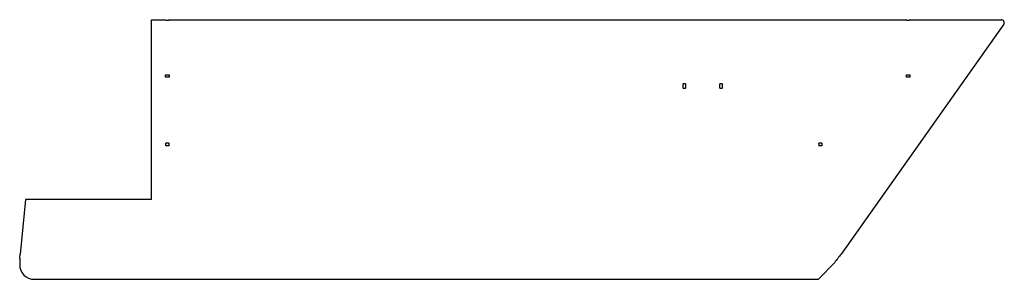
# Model space of a CAD drawing. Header units: millimetres. Extents: x -3047 to 322, y -889 to 0.
import ezdxf

# ---------------------------------------------------------------- set-up
doc = ezdxf.new("R2010")
doc.units = ezdxf.units.MM
doc.layers.add('100', color=7, linetype='Continuous', true_color=0xffffff)

msp = doc.modelspace()

# ---------------------------------------------------------------- linework, layer by layer
at = {"layer": '100', "color": 7, "linetype": 'Continuous', "lineweight": 25}
for p, q in [((-2596, 0), (-2549, 0)), ((-2596, -615), (-2596, 0)), ((-2535, 0), (-14, 0)), ((0, 0), (312.181467, 0)), ((-2547, -2), (-2537, -2)), ((320.346428, -15.773508), (-236.026551, -802.60254)), ((-12, -2), (-2, -2)), ((-2548, -196), (-2548, -190)), ((-2547, -189), (-2537, -189)), ((-2537, -197), (-2547, -197)), ((-2536, -190), (-2536, -196)), ((-13, -196), (-13, -190)), ((-12, -189), (-2, -189)), ((-2, -197), (-12, -197)), ((-1, -190), (-1, -196)), ((-778, -221), (-778, -233)), ((-769, -220), (-777, -220)), ((-777, -234), (-769, -234)), ((-768, -233), (-768, -221)), ((-652, -221), (-652, -233)), ((-643, -220), (-651, -220)), ((-651, -234), (-643, -234)), ((-642, -233), (-642, -221)), ((-2548, -424), (-2548, -430)), ((-2537, -423), (-2547, -423)), ((-2547, -431), (-2537, -431)), ((-2536, -430), (-2536, -424)), ((-313, -424), (-313, -430)), ((-302, -423), (-312, -423)), ((-312, -431), (-302, -431)), ((-301, -430), (-301, -424)), ((-3028, -615), (-3046.06407, -802.60254)), ((-2596, -615), (-3028, -615)), ((-3047.354099, -816), (-3046.06407, -802.60254)), ((-3047.354099, -816), (-3047.469675, -831.798075)), ((-3047.469675, -831.798075), (-3047.469675, -838.685225)), ((-259.013465, -831.798075), (-312.474422, -887.158517)), ((-2997.469675, -888.685225), (-316.071121, -888.685225))]:
    msp.add_line(p, q, dxfattribs=at)
for centre, radius, start, end in [((-2535, -1), 1, 90, 180), ((0, -1), 1, 90, 180), ((-2549, -1), 1, 360, 90), ((-14, -1), 1, 0, 90), ((312.181467, -10), 10, 324.73557, 90), ((145.056726, -1126.293035), 500, 139.655571, 143.914638), ((-2997.469675, -838.685225), 50, 180, 270), ((-316.071121, -883.685225), 5, 270, 316)]:
    msp.add_arc(centre, radius, start, end, dxfattribs=at)
at = {"layer": '100', "color": 7, "linetype": 'Continuous', "lineweight": 25, "extrusion": (7.4988e-33, 6.12323e-17, -1)}
for centre, start, end in [((2547, -1), 270, 0), ((2537, -1), 180, 270), ((12, -1), 270, 0), ((2, -1), 180, 270), ((2547, -190), 0, 90), ((2547, -196), 270, 0), ((2537, -190), 90, 180), ((2537, -196), 180, 270), ((12, -190), 0, 90), ((12, -196), 270, 0), ((2, -190), 90, 180), ((2, -196), 180, 270), ((777, -221), 0, 90), ((777, -233), 270, 0), ((769, -221), 90, 180), ((769, -233), 180, 270), ((651, -221), 0, 90), ((651, -233), 270, 0), ((643, -221), 90, 180), ((643, -233), 180, 270), ((2547, -424), 0, 90), ((2547, -430), 270, 0), ((2537, -424), 90, 180), ((2537, -430), 180, 270), ((312, -424), 0, 90), ((312, -430), 270, 0), ((302, -424), 90, 180), ((302, -430), 180, 270)]:
    msp.add_arc(centre, 1, start, end, dxfattribs=at)

doc.saveas('drawing.dxf')
